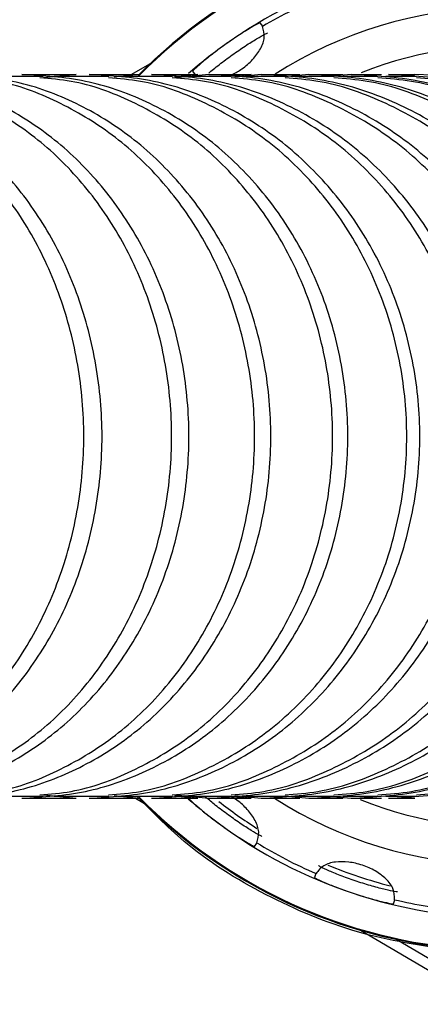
# Model space of a CAD drawing. Header units: millimetres. Extents: x 7590 to 10884, y -1862 to 419.
# Tile 30 of 83: x 8829 to 8848, y -1417 to -1369. Entities that reach past the tile are written whole.
import ezdxf

# ---------------------------------------------------------------- set-up
doc = ezdxf.new("R2010")
doc.units = ezdxf.units.MM
doc.header["$PDSIZE"] = -1
doc.styles.get("Standard").update_dxf_attribs({"font": 'times.ttf'})
doc.dimstyles.new('ISO-25', dxfattribs={"dimtxt": 18, "dimasz": 15, "dimexe": 1.25, "dimexo": 0.625, "dimtad": 1, "dimtoh": 1, "dimtxsty": 'Standard', "dimcen": 2.5, "dimadec": 0, "dimazin": 0, "dimtfac": 1, "dimtmove": 0, "dimatfit": 3, "dimfxl": 1, "dimarcsym": 0})

# ---------------------------------------------------------------- blocks, each defined once
blk = doc.blocks.new('*D105')
at = {"color": 0, "lineweight": -2}
for p, q in [((8839.767, -1339.486), (8953.576, -1339.486)), ((8952.326, -1351.486), (8952.326, -1427.486)), ((8839.767, -1439.486), (8953.576, -1439.486))]:
    blk.add_line(p, q, dxfattribs=at)
at = {"color": 0}
for points in [[(8954.326, -1351.486), (8950.326, -1351.486), (8952.326, -1339.486)], [(8950.326, -1427.486), (8954.326, -1427.486), (8952.326, -1439.486)]]:
    blk.add_solid(points, dxfattribs=at)
at = {"layer": 'Defpoints', "color": 0}
for p in [(8839.142, -1339.486), (8839.142, -1439.486), (8952.326, -1439.486)]:
    blk.add_point(p, dxfattribs=at)
at = {"color": 0, "insert": (8944.071, -1389.486), "char_height": 15, "attachment_point": 5, "rotation": 90}
blk.add_mtext('100', dxfattribs=at)
blk = doc.blocks.new('*D106')
at = {"color": 0, "lineweight": -2}
for p, q in [((8843.767, -1314.486), (9018.22, -1314.486)), ((9016.97, -1326.486), (9016.97, -1452.486)), ((8843.767, -1464.486), (9018.22, -1464.486))]:
    blk.add_line(p, q, dxfattribs=at)
at = {"color": 0}
for points in [[(9018.97, -1326.486), (9014.97, -1326.486), (9016.97, -1314.486)], [(9014.97, -1452.486), (9018.97, -1452.486), (9016.97, -1464.486)]]:
    blk.add_solid(points, dxfattribs=at)
at = {"layer": 'Defpoints', "color": 0}
for p in [(8843.142, -1314.486), (8843.142, -1464.486), (9016.97, -1464.486)]:
    blk.add_point(p, dxfattribs=at)
at = {"color": 0, "insert": (9008.715, -1389.059), "char_height": 15, "attachment_point": 5, "rotation": 90}
blk.add_mtext('150', dxfattribs=at)
blk = doc.blocks.new('*D107')
at = {"color": 0, "lineweight": -2}
for p, q in [((8812.839, -1304.486), (9048.743, -1304.486)), ((9047.493, -1316.486), (9047.493, -1462.486)), ((8812.839, -1474.486), (9048.743, -1474.486))]:
    blk.add_line(p, q, dxfattribs=at)
at = {"color": 0}
for points in [[(9049.493, -1316.486), (9045.493, -1316.486), (9047.493, -1304.486)], [(9045.493, -1462.486), (9049.493, -1462.486), (9047.493, -1474.486)]]:
    blk.add_solid(points, dxfattribs=at)
at = {"layer": 'Defpoints', "color": 0}
for p in [(8812.214, -1304.486), (8812.214, -1474.486), (9047.493, -1474.486)]:
    blk.add_point(p, dxfattribs=at)
at = {"color": 0, "insert": (9039.216, -1389.489), "char_height": 15, "attachment_point": 5, "rotation": 90}
blk.add_mtext('170', dxfattribs=at)

msp = doc.modelspace()

# ---------------------------------------------------------------- linework, layer by layer
at = {"color": 7, "lineweight": 25}
for p, q in [((8840.487, -1369.769), (8840.367, -1369.602)), ((8835.049, -1371.594), (8834.183, -1372.086)), ((8826.98, -1372.169), (8829.782, -1372.169)), ((8829.675, -1372.169), (8829.938, -1372.169)), ((8831.511, -1372.086), (8829.943, -1372.254)), ((8830.461, -1372.169), (8833.085, -1372.169)), ((8834.555, -1372.086), (8833.339, -1372.215)), ((8833.536, -1372.169), (8833.768, -1372.169)), ((8833.712, -1372.169), (8836.15, -1372.169)), ((8837.364, -1372.086), (8836.245, -1372.203)), ((8836.279, -1372.169), (8836.567, -1372.169)), ((8837.898, -1372.086), (8836.286, -1372.254)), ((8836.735, -1372.169), (8838.979, -1372.169)), ((8837.115, -1371.931), (8837.234, -1372.097)), ((8839.937, -1372.086), (8838.913, -1372.192)), ((8840.422, -1372.086), (8839.153, -1372.217)), ((8839.517, -1372.169), (8841.569, -1372.169)), ((8842.707, -1372.086), (8841.559, -1372.203)), ((8842.059, -1372.169), (8843.918, -1372.169)), ((8844.748, -1372.086), (8843.723, -1372.19)), ((8844.359, -1372.169), (8846.026, -1372.169)), ((8846.415, -1372.169), (8847.884, -1372.169)), ((8829.782, -1406.803), (8826.98, -1406.803)), ((8829.938, -1406.803), (8829.675, -1406.803)), ((8829.943, -1406.718), (8831.511, -1406.886)), ((8833.085, -1406.803), (8830.461, -1406.803)), ((8833.339, -1406.757), (8834.555, -1406.886)), ((8833.768, -1406.803), (8833.536, -1406.803)), ((8836.15, -1406.803), (8833.712, -1406.803)), ((8836.245, -1406.769), (8837.364, -1406.886)), ((8836.567, -1406.803), (8836.279, -1406.803)), ((8836.286, -1406.718), (8837.898, -1406.886)), ((8838.979, -1406.803), (8836.735, -1406.803)), ((8838.913, -1406.78), (8839.937, -1406.886)), ((8839.153, -1406.755), (8840.422, -1406.886)), ((8841.569, -1406.803), (8839.517, -1406.803)), ((8841.559, -1406.769), (8842.707, -1406.886)), ((8843.918, -1406.803), (8842.059, -1406.803)), ((8843.723, -1406.782), (8844.748, -1406.886)), ((8846.026, -1406.803), (8844.359, -1406.803)), ((8847.884, -1406.803), (8846.415, -1406.803)), ((8847.171, -1406.823), (8847.802, -1406.886)), ((8834.372, -1406.886), (8834.8, -1407.137)), ((8840.09, -1409.203), (8840.211, -1409.038)), ((8843.042, -1410.505), (8842.977, -1410.7)), ((8846.772, -1411.962), (8846.837, -1411.768)), ((8845.194, -1413.235), (8849.688, -1415.872))]:
    msp.add_line(p, q, dxfattribs=at)
at = {"color": 8, "lineweight": 25}
msp.add_line((8846.934, -1413.677), (8849.844, -1415.384), dxfattribs=at)
at = {"color": 7, "lineweight": 25}
for centre, radius, start, end in [((8852.142, -1389.486), 24.745, 94.2345, 135.4857), ((8852.142, -1389.486), 23.15, 107.5985, 125.5985), ((8852.142, -1389.486), 22.9, 112.5807, 120.6163), ((8852.142, -1389.486), 20.63, 359.5985, 122.4139), ((8852.142, -1389.486), 23.15, 125.5985, 131.1171), ((8847.609, -1389.452), 17.367, 276.2013, 89.3619), ((8852.142, -1389.486), 20.63, 237.4977, 359.5985), ((8852.142, -1389.486), 24.745, 224.8138, 264.9625), ((8852.142, -1389.486), 23.15, 228.8501, 233.5985), ((8852.142, -1389.486), 22.304, 231.9047, 237.6647), ((8852.142, -1389.486), 23.15, 233.5985, 251.5985), ((8852.142, -1389.486), 22.9, 238.5807, 246.6163), ((8852.142, -1389.486), 22.304, 247.5322, 255.6647), ((8852.142, -1389.486), 23.15, 251.5985, 269.5985), ((8852.142, -1389.486), 22.9, 256.5807, 264.6163)]:
    msp.add_arc(centre, radius, start, end, dxfattribs=at)
at = {"color": 8, "lineweight": 25}
for radius, start, end in [(24.705, 93.6605, 135.4144), (18.805, 359.5985, 111.599), (18.805, 248.2425, 359.5985), (24.705, 224.5828, 266.3082)]:
    msp.add_arc((8852.142, -1389.486), radius, start, end, dxfattribs=at)
at = {"color": 7, "lineweight": 25}
for points, knots in [([(8840.367, -1369.602), (8840.338, -1369.613), (8840.279, -1369.635), (8839.875, -1369.864), (8839.312, -1370.213), (8838.881, -1370.513), (8838.666, -1370.662)], [0, 0, 0, 0, 0.2497963, 0.5002033, 0.7505038, 1, 1, 1, 1]), ([(8839.027, -1372.086), (8839.185, -1372.002), (8839.542, -1371.814), (8840.037, -1371.367), (8840.425, -1370.835), (8840.623, -1370.26), (8840.529, -1369.946), (8840.479, -1369.778)], [0, 0, 0, 0, 0.147598, 0.332958, 0.529168, 0.748928, 1, 1, 1, 1]), ([(8840.479, -1369.778), (8840.482, -1369.776), (8840.487, -1369.771), (8840.487, -1369.77), (8840.487, -1369.769)], [0, 0, 0, 0, 0.559908, 1, 1, 1, 1]), ([(8837.89, -1372.027), (8837.893, -1372.024), (8838.004, -1371.926), (8838.399, -1371.606), (8839.008, -1371.149), (8839.663, -1370.702), (8840.224, -1370.353), (8840.63, -1370.125), (8840.689, -1370.103), (8840.718, -1370.092)], [0, 0, 0, 0, 0.004484, 0.170654, 0.336174, 0.501695, 0.667865, 0.834226, 1, 1, 1, 1]), ([(8838.666, -1370.662), (8838.456, -1370.817), (8838.033, -1371.128), (8837.522, -1371.549), (8837.174, -1371.858), (8837.134, -1371.906), (8837.115, -1371.931)], [0, 0, 0, 0, 0.249479, 0.499751, 0.750153, 1, 1, 1, 1]), ([(8817.872, -1406.886), (8818.844, -1406.822), (8820.788, -1406.695), (8823.591, -1405.662), (8826.177, -1404.065), (8828.444, -1401.896), (8830.31, -1399.254), (8831.703, -1396.227), (8832.562, -1392.928), (8832.862, -1389.486), (8832.562, -1386.044), (8831.703, -1382.745), (8830.31, -1379.718), (8828.444, -1377.076), (8826.177, -1374.907), (8823.591, -1373.31), (8820.788, -1372.277), (8818.844, -1372.15), (8817.872, -1372.086)], [0, 0, 0, 0, 0.062329, 0.124651, 0.186976, 0.249299, 0.3116, 0.3741, 0.436972, 0.5, 0.563028, 0.6259, 0.6884, 0.750701, 0.813024, 0.875349, 0.937671, 1, 1, 1, 1]), ([(8818.525, -1406.718), (8819.002, -1406.679), (8820.443, -1406.562), (8822.755, -1405.648), (8825.331, -1404.069), (8827.587, -1401.895), (8829.444, -1399.255), (8830.83, -1396.227), (8831.686, -1392.928), (8831.984, -1389.486), (8831.686, -1386.044), (8830.83, -1382.745), (8829.444, -1379.717), (8827.587, -1377.077), (8825.331, -1374.903), (8822.755, -1373.324), (8820.443, -1372.41), (8819.002, -1372.293), (8818.525, -1372.254)], [0, 0, 0, 0, 0.032859, 0.099378, 0.165899, 0.232418, 0.298914, 0.365623, 0.432728, 0.5, 0.567272, 0.634377, 0.701086, 0.767582, 0.834101, 0.900622, 0.967141, 1, 1, 1, 1]), ([(8821.773, -1406.886), (8822.763, -1406.822), (8824.743, -1406.695), (8827.598, -1405.662), (8830.232, -1404.065), (8832.541, -1401.896), (8834.442, -1399.254), (8835.86, -1396.227), (8836.736, -1392.928), (8837.041, -1389.486), (8836.736, -1386.044), (8835.86, -1382.745), (8834.442, -1379.718), (8832.541, -1377.076), (8830.232, -1374.907), (8827.598, -1373.31), (8824.743, -1372.277), (8822.763, -1372.15), (8821.773, -1372.086)], [0, 0, 0, 0, 0.062329, 0.124651, 0.186976, 0.249299, 0.3116, 0.3741, 0.436972, 0.5, 0.563028, 0.6259, 0.6884, 0.750701, 0.813024, 0.875349, 0.937671, 1, 1, 1, 1]), ([(8822.497, -1406.718), (8822.983, -1406.679), (8824.452, -1406.562), (8826.807, -1405.648), (8829.432, -1404.069), (8831.73, -1401.895), (8833.623, -1399.255), (8835.035, -1396.227), (8835.906, -1392.928), (8836.21, -1389.486), (8835.906, -1386.044), (8835.035, -1382.745), (8833.623, -1379.717), (8831.73, -1377.077), (8829.432, -1374.903), (8826.807, -1373.324), (8824.452, -1372.41), (8822.983, -1372.293), (8822.497, -1372.254)], [0, 0, 0, 0, 0.0328589, 0.0993775, 0.1658989, 0.2324183, 0.2989144, 0.3656229, 0.4327284, 0.5, 0.5672716, 0.6343771, 0.7010856, 0.7675817, 0.8341011, 0.9006225, 0.9671411, 1, 1, 1, 1]), ([(8825.453, -1406.886), (8826.46, -1406.822), (8828.474, -1406.695), (8831.379, -1405.662), (8834.058, -1404.065), (8836.407, -1401.896), (8838.341, -1399.254), (8839.784, -1396.227), (8840.674, -1392.928), (8840.985, -1389.486), (8840.674, -1386.044), (8839.784, -1382.745), (8838.341, -1379.718), (8836.407, -1377.076), (8834.058, -1374.907), (8831.379, -1373.31), (8828.474, -1372.277), (8826.46, -1372.15), (8825.453, -1372.086)], [0, 0, 0, 0, 0.062329, 0.124651, 0.186976, 0.249299, 0.3116, 0.3741, 0.436972, 0.5, 0.563028, 0.6259, 0.6884, 0.750701, 0.813024, 0.875349, 0.937671, 1, 1, 1, 1]), ([(8826.248, -1406.718), (8826.742, -1406.679), (8828.237, -1406.562), (8830.634, -1405.648), (8833.305, -1404.069), (8835.644, -1401.895), (8837.569, -1399.255), (8839.006, -1396.227), (8839.893, -1392.928), (8840.202, -1389.486), (8839.893, -1386.044), (8839.006, -1382.745), (8837.569, -1379.717), (8835.644, -1377.077), (8833.305, -1374.903), (8830.634, -1373.324), (8828.237, -1372.41), (8826.742, -1372.293), (8826.248, -1372.254)], [0, 0, 0, 0, 0.032859, 0.099378, 0.165899, 0.232418, 0.298914, 0.365623, 0.432728, 0.5, 0.567272, 0.634377, 0.701086, 0.767582, 0.834101, 0.900622, 0.967141, 1, 1, 1, 1]), ([(8828.91, -1372.086), (8829.405, -1372.086), (8830.29, -1372.086), (8831.138, -1372.086), (8831.511, -1372.086)], [0, 0, 0, 0, 0.559997, 1, 1, 1, 1]), ([(8828.91, -1406.886), (8829.933, -1406.822), (8831.979, -1406.695), (8834.93, -1405.662), (8837.652, -1404.065), (8840.039, -1401.896), (8842.003, -1399.254), (8843.469, -1396.227), (8844.373, -1392.928), (8844.689, -1389.486), (8844.373, -1386.044), (8843.469, -1382.745), (8842.003, -1379.718), (8840.039, -1377.076), (8837.652, -1374.907), (8834.93, -1373.31), (8831.979, -1372.277), (8829.933, -1372.15), (8828.91, -1372.086)], [0, 0, 0, 0, 0.062329, 0.124651, 0.186976, 0.249299, 0.3116, 0.3741, 0.436972, 0.5, 0.563028, 0.6259, 0.6884, 0.750701, 0.813024, 0.875349, 0.937671, 1, 1, 1, 1]), ([(8829.774, -1406.718), (8830.276, -1406.679), (8831.796, -1406.562), (8834.231, -1405.648), (8836.946, -1404.069), (8839.323, -1401.895), (8841.28, -1399.255), (8842.74, -1396.227), (8843.641, -1392.928), (8843.955, -1389.486), (8843.641, -1386.044), (8842.74, -1382.745), (8841.28, -1379.717), (8839.323, -1377.077), (8836.946, -1374.903), (8834.231, -1373.324), (8831.796, -1372.41), (8830.276, -1372.293), (8829.774, -1372.254)], [0, 0, 0, 0, 0.032859, 0.099378, 0.165899, 0.232418, 0.298914, 0.365623, 0.432728, 0.5, 0.567272, 0.634377, 0.701086, 0.767582, 0.834101, 0.900622, 0.967141, 1, 1, 1, 1]), ([(8832.139, -1372.086), (8832.6, -1372.086), (8833.423, -1372.086), (8834.209, -1372.086), (8834.555, -1372.086)], [0, 0, 0, 0, 0.559997, 1, 1, 1, 1]), ([(8832.139, -1406.886), (8833.177, -1406.822), (8835.253, -1406.695), (8838.247, -1405.662), (8841.009, -1404.065), (8843.431, -1401.896), (8845.424, -1399.254), (8846.911, -1396.227), (8847.829, -1392.928), (8848.149, -1389.486), (8847.829, -1386.044), (8846.911, -1382.745), (8845.424, -1379.718), (8843.431, -1377.076), (8841.009, -1374.907), (8838.247, -1373.31), (8835.253, -1372.277), (8833.177, -1372.15), (8832.139, -1372.086)], [0, 0, 0, 0, 0.062329, 0.1246512, 0.1869761, 0.249299, 0.3116001, 0.3741002, 0.4369724, 0.5, 0.5630276, 0.6258998, 0.6883999, 0.750701, 0.8130239, 0.8753488, 0.937671, 1, 1, 1, 1]), ([(8833.077, -1406.718), (8833.589, -1406.679), (8835.136, -1406.562), (8837.617, -1405.648), (8840.382, -1404.069), (8842.803, -1401.895), (8844.797, -1399.255), (8846.284, -1396.227), (8847.202, -1392.928), (8847.522, -1389.486), (8847.202, -1386.044), (8846.284, -1382.745), (8844.797, -1379.717), (8842.803, -1377.077), (8840.382, -1374.903), (8837.617, -1373.324), (8835.136, -1372.41), (8833.589, -1372.293), (8833.077, -1372.254)], [0, 0, 0, 0, 0.032859, 0.099378, 0.165899, 0.232418, 0.298914, 0.365623, 0.432728, 0.5, 0.567272, 0.634377, 0.701086, 0.767582, 0.834101, 0.900622, 0.967141, 1, 1, 1, 1]), ([(8835.136, -1372.086), (8835.562, -1372.086), (8836.323, -1372.086), (8837.046, -1372.086), (8837.364, -1372.086)], [0, 0, 0, 0, 0.559997, 1, 1, 1, 1]), ([(8835.136, -1406.886), (8836.191, -1406.822), (8838.302, -1406.695), (8841.346, -1405.662), (8844.154, -1404.065), (8846.616, -1401.896), (8848.643, -1399.254), (8850.155, -1396.227), (8851.088, -1392.928), (8851.414, -1389.486), (8851.088, -1386.044), (8850.155, -1382.745), (8848.643, -1379.718), (8846.616, -1377.076), (8844.154, -1374.907), (8841.346, -1373.31), (8838.302, -1372.277), (8836.191, -1372.15), (8835.136, -1372.086)], [0, 0, 0, 0, 0.062329, 0.124651, 0.186976, 0.249299, 0.3116, 0.3741, 0.436972, 0.5, 0.563028, 0.6259, 0.6884, 0.750701, 0.813024, 0.875349, 0.937671, 1, 1, 1, 1]), ([(8836.142, -1406.718), (8836.661, -1406.679), (8838.229, -1406.562), (8840.743, -1405.648), (8843.545, -1404.069), (8845.999, -1401.895), (8848.019, -1399.255), (8849.527, -1396.227), (8850.457, -1392.928), (8850.782, -1389.486), (8850.457, -1386.044), (8849.527, -1382.745), (8848.019, -1379.717), (8845.999, -1377.077), (8843.545, -1374.903), (8840.743, -1373.324), (8838.229, -1372.41), (8836.661, -1372.293), (8836.142, -1372.254)], [0, 0, 0, 0, 0.0328589, 0.0993776, 0.165899, 0.2324183, 0.2989144, 0.3656229, 0.4327285, 0.5, 0.5672715, 0.6343771, 0.7010856, 0.7675817, 0.834101, 0.9006224, 0.9671411, 1, 1, 1, 1]), ([(8837.898, -1372.086), (8838.289, -1372.086), (8838.987, -1372.086), (8839.646, -1372.086), (8839.937, -1372.086)], [0, 0, 0, 0, 0.559997, 1, 1, 1, 1]), ([(8837.898, -1406.886), (8838.966, -1406.822), (8841.102, -1406.695), (8844.183, -1405.662), (8847.025, -1404.065), (8849.517, -1401.896), (8851.568, -1399.254), (8853.098, -1396.227), (8854.043, -1392.928), (8854.372, -1389.486), (8854.043, -1386.044), (8853.098, -1382.745), (8851.568, -1379.718), (8849.517, -1377.076), (8847.025, -1374.907), (8844.183, -1373.31), (8841.102, -1372.277), (8838.966, -1372.15), (8837.898, -1372.086)], [0, 0, 0, 0, 0.062329, 0.1246512, 0.1869761, 0.249299, 0.3116001, 0.3741002, 0.4369724, 0.5, 0.5630276, 0.6258998, 0.6883999, 0.750701, 0.8130239, 0.8753488, 0.937671, 1, 1, 1, 1]), ([(8838.971, -1406.718), (8839.496, -1406.679), (8841.084, -1406.562), (8843.629, -1405.648), (8846.466, -1404.069), (8848.95, -1401.895), (8850.995, -1399.255), (8852.521, -1396.227), (8853.463, -1392.928), (8853.791, -1389.486), (8853.463, -1386.044), (8852.521, -1382.745), (8850.995, -1379.717), (8848.95, -1377.077), (8846.466, -1374.903), (8843.629, -1373.324), (8841.084, -1372.41), (8839.496, -1372.293), (8838.971, -1372.254)], [0, 0, 0, 0, 0.032859, 0.099378, 0.165899, 0.232418, 0.298914, 0.365623, 0.432728, 0.5, 0.567272, 0.634377, 0.701086, 0.767582, 0.834101, 0.900622, 0.967141, 1, 1, 1, 1]), ([(8840.422, -1372.086), (8840.778, -1372.086), (8841.412, -1372.086), (8842.007, -1372.086), (8842.269, -1372.086)], [0, 0, 0, 0, 0.559997, 1, 1, 1, 1]), ([(8840.422, -1406.886), (8841.502, -1406.822), (8843.662, -1406.695), (8846.776, -1405.662), (8849.649, -1404.065), (8852.168, -1401.896), (8854.241, -1399.254), (8855.788, -1396.227), (8856.743, -1392.928), (8857.076, -1389.486), (8856.743, -1386.044), (8855.788, -1382.745), (8854.241, -1379.718), (8852.168, -1377.076), (8849.649, -1374.907), (8846.776, -1373.31), (8843.662, -1372.277), (8841.502, -1372.15), (8840.422, -1372.086)], [0, 0, 0, 0, 0.062329, 0.1246512, 0.1869761, 0.249299, 0.3116001, 0.3741002, 0.4369724, 0.5, 0.5630276, 0.6258998, 0.6883999, 0.750701, 0.8130239, 0.8753488, 0.937671, 1, 1, 1, 1]), ([(8841.561, -1406.718), (8842.092, -1406.679), (8843.698, -1406.562), (8846.271, -1405.648), (8849.14, -1404.069), (8851.651, -1401.895), (8853.719, -1399.255), (8855.262, -1396.227), (8856.215, -1392.928), (8856.547, -1389.486), (8856.215, -1386.044), (8855.262, -1382.745), (8853.719, -1379.717), (8851.651, -1377.077), (8849.14, -1374.903), (8846.271, -1373.324), (8843.698, -1372.41), (8842.092, -1372.293), (8841.561, -1372.254)], [0, 0, 0, 0, 0.032859, 0.099378, 0.165899, 0.232418, 0.298914, 0.365623, 0.432728, 0.5, 0.567272, 0.634377, 0.701086, 0.767582, 0.834101, 0.900622, 0.967141, 1, 1, 1, 1]), ([(8842.707, -1372.086), (8843.025, -1372.086), (8843.595, -1372.086), (8844.125, -1372.086), (8844.359, -1372.086)], [0, 0, 0, 0, 0.559997, 1, 1, 1, 1]), ([(8842.707, -1406.886), (8843.797, -1406.822), (8845.977, -1406.695), (8849.122, -1405.662), (8852.023, -1404.065), (8854.567, -1401.896), (8856.66, -1399.254), (8858.222, -1396.227), (8859.187, -1392.928), (8859.523, -1389.486), (8859.187, -1386.044), (8858.222, -1382.745), (8856.66, -1379.718), (8854.567, -1377.076), (8852.023, -1374.907), (8849.122, -1373.31), (8845.977, -1372.277), (8843.797, -1372.15), (8842.707, -1372.086)], [0, 0, 0, 0, 0.062329, 0.124651, 0.186976, 0.249299, 0.3116, 0.3741, 0.436972, 0.5, 0.563028, 0.6259, 0.6884, 0.750701, 0.813024, 0.875349, 0.937671, 1, 1, 1, 1]), ([(8843.91, -1406.718), (8844.446, -1406.679), (8846.068, -1406.562), (8848.668, -1405.648), (8851.565, -1404.069), (8854.102, -1401.895), (8856.19, -1399.255), (8857.749, -1396.227), (8858.711, -1392.928), (8859.046, -1389.486), (8858.711, -1386.044), (8857.749, -1382.745), (8856.19, -1379.717), (8854.102, -1377.077), (8851.565, -1374.903), (8848.668, -1373.324), (8846.068, -1372.41), (8844.446, -1372.293), (8843.91, -1372.254)], [0, 0, 0, 0, 0.032859, 0.0993776, 0.165899, 0.2324183, 0.2989144, 0.3656229, 0.4327285, 0.5, 0.5672715, 0.6343771, 0.7010856, 0.7675817, 0.834101, 0.9006224, 0.967141, 1, 1, 1, 1]), ([(8844.748, -1372.086), (8845.03, -1372.086), (8845.534, -1372.086), (8845.999, -1372.086), (8846.204, -1372.086)], [0, 0, 0, 0, 0.559997, 1, 1, 1, 1]), ([(8844.748, -1406.886), (8845.847, -1406.822), (8848.047, -1406.695), (8851.219, -1405.662), (8854.145, -1404.065), (8856.711, -1401.896), (8858.823, -1399.254), (8860.398, -1396.227), (8861.371, -1392.928), (8861.71, -1389.486), (8861.371, -1386.044), (8860.398, -1382.745), (8858.823, -1379.718), (8856.711, -1377.076), (8854.145, -1374.907), (8851.219, -1373.31), (8848.047, -1372.277), (8845.847, -1372.15), (8844.748, -1372.086)], [0, 0, 0, 0, 0.062329, 0.124651, 0.186976, 0.249299, 0.3116, 0.3741, 0.436972, 0.5, 0.563028, 0.6259, 0.6884, 0.750701, 0.813024, 0.875349, 0.937671, 1, 1, 1, 1]), ([(8846.018, -1406.718), (8846.56, -1406.679), (8848.2, -1406.562), (8850.828, -1405.648), (8853.757, -1404.069), (8856.322, -1401.895), (8858.434, -1399.255), (8860.01, -1396.227), (8860.982, -1392.928), (8861.321, -1389.486), (8860.982, -1386.044), (8860.01, -1382.745), (8858.434, -1379.717), (8856.322, -1377.077), (8853.757, -1374.903), (8850.828, -1373.324), (8848.2, -1372.41), (8846.56, -1372.293), (8846.018, -1372.254)], [0, 0, 0, 0, 0.032859, 0.099378, 0.165899, 0.232418, 0.298914, 0.365623, 0.432728, 0.5, 0.567272, 0.634377, 0.701086, 0.767582, 0.834101, 0.900622, 0.967141, 1, 1, 1, 1]), ([(8846.543, -1372.086), (8846.789, -1372.086), (8847.228, -1372.086), (8847.627, -1372.086), (8847.802, -1372.086)], [0, 0, 0, 0, 0.559997, 1, 1, 1, 1]), ([(8846.543, -1406.886), (8847.654, -1406.822), (8849.874, -1406.695), (8853.075, -1405.662), (8856.029, -1404.065), (8858.619, -1401.896), (8860.75, -1399.254), (8862.341, -1396.227), (8863.323, -1392.928), (8863.665, -1389.486), (8863.323, -1386.044), (8862.341, -1382.745), (8860.75, -1379.718), (8858.619, -1377.076), (8856.029, -1374.907), (8853.075, -1373.31), (8849.874, -1372.277), (8847.654, -1372.15), (8846.543, -1372.086)], [0, 0, 0, 0, 0.062329, 0.124651, 0.186976, 0.249299, 0.3116, 0.3741, 0.436972, 0.5, 0.563028, 0.6259, 0.6884, 0.750701, 0.813024, 0.875349, 0.937671, 1, 1, 1, 1]), ([(8847.876, -1406.718), (8848.422, -1406.679), (8850.074, -1406.562), (8852.722, -1405.648), (8855.674, -1404.069), (8858.258, -1401.895), (8860.386, -1399.255), (8861.974, -1396.227), (8862.954, -1392.928), (8863.296, -1389.486), (8862.954, -1386.044), (8861.974, -1382.745), (8860.386, -1379.717), (8858.258, -1377.077), (8855.674, -1374.903), (8852.722, -1373.324), (8850.074, -1372.41), (8848.422, -1372.293), (8847.876, -1372.254)], [0, 0, 0, 0, 0.032859, 0.099378, 0.165899, 0.232418, 0.298914, 0.365623, 0.432728, 0.5, 0.567272, 0.634377, 0.701086, 0.767582, 0.834101, 0.900622, 0.967141, 1, 1, 1, 1]), ([(8849.969, -1414.241), (8848.408, -1414.018), (8845.271, -1413.57), (8840.846, -1411.758), (8837.141, -1409.526), (8835.24, -1407.596), (8834.459, -1406.803)], [0, 0, 0, 0, 0.266969, 0.536571, 0.809568, 1, 1, 1, 1]), ([(8836.87, -1406.829), (8836.889, -1406.853), (8836.928, -1406.902), (8837.272, -1407.216), (8837.777, -1407.644), (8838.195, -1407.961), (8838.404, -1408.119)], [0, 0, 0, 0, 0.249796, 0.500203, 0.750504, 1, 1, 1, 1]), ([(8840.447, -1408.718), (8840.418, -1408.707), (8840.36, -1408.684), (8839.958, -1408.45), (8839.399, -1408.092), (8838.759, -1407.642), (8838.151, -1407.174), (8837.855, -1406.921), (8837.717, -1406.803)], [0, 0, 0, 0, 0.170001, 0.340603, 0.51101, 0.68075, 0.850491, 1, 1, 1, 1]), ([(8840.204, -1409.028), (8840.256, -1408.862), (8840.354, -1408.549), (8840.166, -1407.971), (8839.784, -1407.436), (8839.349, -1407.022), (8839.054, -1406.858), (8838.956, -1406.803)], [0, 0, 0, 0, 0.265513, 0.498136, 0.705808, 0.901689, 1, 1, 1, 1]), ([(8828.91, -1406.886), (8829.405, -1406.886), (8830.29, -1406.886), (8831.138, -1406.886), (8831.511, -1406.886)], [0, 0, 0, 0, 0.5599974, 1, 1, 1, 1]), ([(8832.139, -1406.886), (8832.6, -1406.886), (8833.423, -1406.886), (8834.209, -1406.886), (8834.555, -1406.886)], [0, 0, 0, 0, 0.5599974, 1, 1, 1, 1]), ([(8835.136, -1406.886), (8835.562, -1406.886), (8836.323, -1406.886), (8837.046, -1406.886), (8837.364, -1406.886)], [0, 0, 0, 0, 0.5599974, 1, 1, 1, 1]), ([(8837.898, -1406.886), (8838.289, -1406.886), (8838.987, -1406.886), (8839.646, -1406.886), (8839.937, -1406.886)], [0, 0, 0, 0, 0.5599974, 1, 1, 1, 1]), ([(8840.422, -1406.886), (8840.778, -1406.886), (8841.412, -1406.886), (8842.007, -1406.886), (8842.269, -1406.886)], [0, 0, 0, 0, 0.5599974, 1, 1, 1, 1]), ([(8842.707, -1406.886), (8843.025, -1406.886), (8843.595, -1406.886), (8844.125, -1406.886), (8844.359, -1406.886)], [0, 0, 0, 0, 0.5599974, 1, 1, 1, 1]), ([(8844.748, -1406.886), (8845.03, -1406.886), (8845.534, -1406.886), (8845.999, -1406.886), (8846.204, -1406.886)], [0, 0, 0, 0, 0.559997, 1, 1, 1, 1]), ([(8846.543, -1406.886), (8846.789, -1406.886), (8847.228, -1406.886), (8847.627, -1406.886), (8847.802, -1406.886)], [0, 0, 0, 0, 0.559997, 1, 1, 1, 1]), ([(8838.404, -1408.119), (8838.617, -1408.272), (8839.043, -1408.577), (8839.601, -1408.934), (8840.002, -1409.169), (8840.061, -1409.192), (8840.09, -1409.203)], [0, 0, 0, 0, 0.249479, 0.499751, 0.750153, 1, 1, 1, 1]), ([(8840.211, -1409.038), (8840.211, -1409.037), (8840.211, -1409.035), (8840.206, -1409.03), (8840.204, -1409.028)], [0, 0, 0, 0, 0.560059, 1, 1, 1, 1]), ([(8846.828, -1411.761), (8846.826, -1411.586), (8846.822, -1411.258), (8846.464, -1410.769), (8845.935, -1410.371), (8845.29, -1410.084), (8844.6, -1409.927), (8843.939, -1409.929), (8843.359, -1410.106), (8843.16, -1410.366), (8843.053, -1410.505)], [0, 0, 0, 0, 0.1472182, 0.2762006, 0.3913477, 0.4999574, 0.6086945, 0.7237966, 0.8527142, 1, 1, 1, 1]), ([(8846.963, -1411.391), (8846.931, -1411.389), (8846.869, -1411.385), (8846.414, -1411.287), (8845.773, -1411.12), (8845.022, -1410.888), (8844.282, -1410.624), (8843.668, -1410.374), (8843.245, -1410.18), (8843.193, -1410.145), (8843.167, -1410.128)], [0, 0, 0, 0, 0.124863, 0.250168, 0.375328, 0.5, 0.624672, 0.749833, 0.875137, 1, 1, 1, 1]), ([(8843.053, -1410.505), (8843.05, -1410.504), (8843.043, -1410.503), (8843.042, -1410.504), (8843.042, -1410.505)], [0, 0, 0, 0, 0.559908, 1, 1, 1, 1]), ([(8842.977, -1410.7), (8843.003, -1410.717), (8843.055, -1410.751), (8843.478, -1410.944), (8844.091, -1411.195), (8844.587, -1411.366), (8844.834, -1411.452)], [0, 0, 0, 0, 0.2497963, 0.5002033, 0.7505038, 1, 1, 1, 1]), ([(8844.834, -1411.452), (8845.084, -1411.532), (8845.583, -1411.691), (8846.225, -1411.857), (8846.679, -1411.957), (8846.741, -1411.96), (8846.772, -1411.962)], [0, 0, 0, 0, 0.249479, 0.499751, 0.750153, 1, 1, 1, 1]), ([(8846.837, -1411.768), (8846.837, -1411.767), (8846.836, -1411.765), (8846.83, -1411.762), (8846.828, -1411.761)], [0, 0, 0, 0, 0.560059, 1, 1, 1, 1])]:
    msp.add_open_spline(points, degree=3, knots=knots, dxfattribs=at)

# ---------------------------------------------------------------- dimensions: what is measured, and where the dimension line sits
for base, p1, p2, picture, middle in [((9047.493, -1474.486), (8812.214, -1304.486), (8812.214, -1474.486), '*D107', (9047.493, -1389.489)), ((9016.97, -1464.486), (8843.142, -1314.486), (8843.142, -1464.486), '*D106', (9016.97, -1389.059))]:
    dim = msp.add_linear_dim(base=base, p1=p1, p2=p2, angle=90, dimstyle='ISO-25', override={"dimtxt": 15, "dimasz": 12})
    dim.commit()
    dim.dimension.update_dxf_attribs({"geometry": picture, "text_midpoint": middle, "dimtype": 160})
dim = msp.add_linear_dim(base=(8952.326, -1439.486), p1=(8839.142, -1339.486), p2=(8839.142, -1439.486), angle=90, dimstyle='ISO-25', override={"dimtxt": 15, "dimasz": 12})
dim.commit()
dim.dimension.update_dxf_attribs({"geometry": '*D105', "text_midpoint": (8944.071, -1389.486)})

doc.saveas('drawing.dxf')
